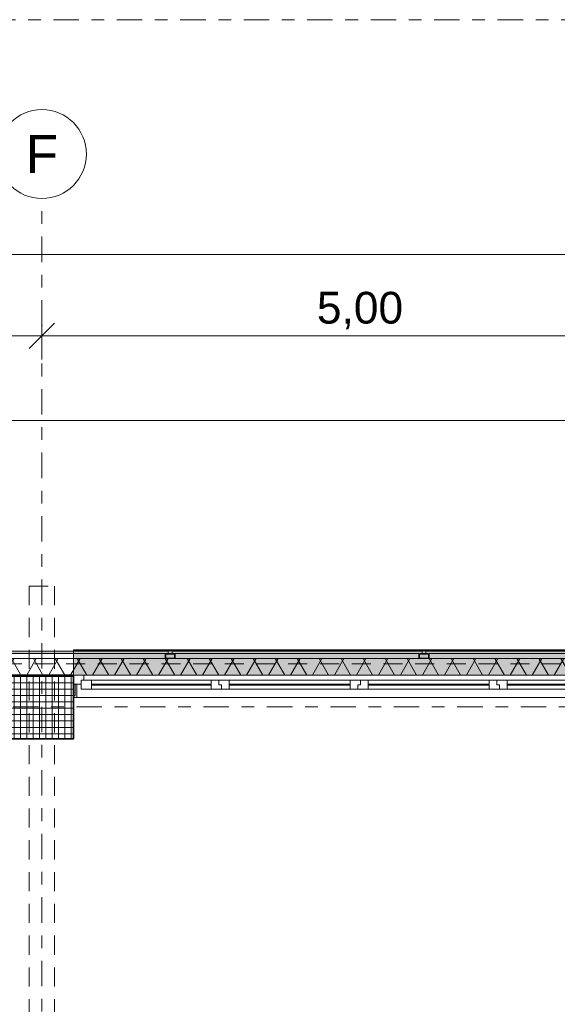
# Model space of a CAD drawing. Header units: metres. Extents: x -167 to 233, y -155 to 122.
# Tile 34 of 68: x 42.58 to 46.81, y 41.25 to 49. Entities that reach past the tile are written whole.
import ezdxf
from ezdxf.enums import TextEntityAlignment as Align

# ---------------------------------------------------------------- set-up
doc = ezdxf.new("R2010")
doc.units = ezdxf.units.M
doc.header["$MEASUREMENT"] = 0
for name, pattern in [('Achse', [0.4, 0.2, -0.1, 0, -0.1]), ('Raster', [0.4, 0.2, -0.1, 0, -0.1]), ('Strichlinie eng', [0.23, 0.15, -0.08]), ('Untersicht', [0.2, 0.15, -0.05])]:
    doc.linetypes.add(name, pattern=pattern)
for name, color, linetype in [('09 Schraffuren', 7, 'Continuous'), ('10 Stütze', 7, 'Continuous'), ('10 Wand außen', 7, 'Continuous'), ('20 Decke', 7, 'Continuous'), ('20 Träger', 7, 'Continuous'), ('50 Sanitäreinrichtung', 7, 'Continuous'), ('60 Grenzen', 7, 'Continuous'), ('90 Achsraster', 7, 'Continuous'), ('94 Genehmigungsplanung Bemaßung', 7, 'Continuous')]:
    doc.layers.add(name, color=color, linetype=linetype)
doc.styles.add('ERSTELLTER_STIL_1', font='arial.ttf')
doc.styles.add('ERSTELLTER_STIL_2', font='arial.ttf')
doc.dimstyles.new('ERSTELLTER_STIL__1', dxfattribs={"dimtxt": 0.25, "dimasz": 0.19, "dimexe": 0.18, "dimexo": 0.1, "dimgap": 0, "dimtad": 1, "dimtih": 1, "dimtoh": 1, "dimzin": 0, "dimdsep": 46, "dimtxsty": 'ERSTELLTER_STIL_1', "dimblk": 'ARROWHEAD_6', "dimblk1": 'ARROWHEAD_6', "dimblk2": 'ARROWHEAD_6', "dimcen": 0.09, "dimclrd": 7, "dimclre": 7, "dimclrt": 7, "dimazin": 0, "dimtfac": 1, "dimtdec": 4, "dimtmove": 0, "dimatfit": 3, "dimfxl": 1, "dimtolj": 1, "dimtzin": 0, "dimarcsym": 0})
pattern_1 = [(0, (27236.132094, 33357.27905), (0, 0.075), [0, -0.075])]

# ---------------------------------------------------------------- blocks, each defined once
blk = doc.blocks.new('Rechteck Raster Kassetten Fassade - ACB')
at = {"layer": '50 Sanitäreinrichtung', "linetype": 'Continuous', "lineweight": 0, "true_color": 0x9e9e9e}
for points in [[(4.0247, 0.19), (4.0247, 0.17), (5.9947, 0.17), (5.9947, 0.19)], [(6.0247, 0.19), (6.0247, 0.17), (7.9947, 0.17), (7.9947, 0.19)], [(8.0247, 0.19), (8.0247, 0.17), (9.9947, 0.17), (9.9947, 0.19)]]:
    blk.add_hatch(color=253, dxfattribs=at).paths.add_polyline_path(points)
h = blk.add_hatch(color=253, dxfattribs=at)
h.paths.add_polyline_path([(6.0497, 0.13), (6.0497, 0.17), (5.9697, 0.17), (5.9697, 0.13)])
h.paths.add_polyline_path([(5.9747, 0.165), (6.0447, 0.165), (6.0447, 0.135), (5.9747, 0.135)], flags=0)
h = blk.add_hatch(color=253, dxfattribs=at)
h.paths.add_polyline_path([(8.0497, 0.13), (8.0497, 0.17), (7.9697, 0.17), (7.9697, 0.13)])
h.paths.add_polyline_path([(7.9747, 0.165), (8.0447, 0.165), (8.0447, 0.135), (7.9747, 0.135)], flags=0)
at = {"layer": '50 Sanitäreinrichtung', "linetype": 'Continuous', "lineweight": 18}
h = blk.add_hatch(dxfattribs=at)
h.set_pattern_fill('Dämmung__weich_0001', color=8, style=0, pattern_type=2)
h.set_pattern_definition([(60, (0, 0), (-0.1299038, 0.075), []), (120, (0, 0), (0.1299038, 0.075), [])])
h.paths.add_polyline_path([(0, 0), (20.25, 0), (20.38, 0.13), (0, 0.13)])
at = {"layer": '50 Sanitäreinrichtung', "color": 251, "linetype": 'Continuous', "lineweight": 18, "true_color": 0x5f5f5f}
for p, q in [((5.9947, 0.19), (4.0247, 0.19)), ((5.9947, 0.19), (4.0247, 0.19)), ((4.0247, 0.17), (5.9947, 0.17)), ((4.0247, 0.17), (5.9947, 0.17)), ((6.0497, 0.17), (5.9697, 0.17)), ((5.9697, 0.17), (5.9697, 0.13)), ((6.0497, 0.17), (5.9697, 0.17)), ((5.9697, 0.17), (5.9697, 0.13)), ((5.9747, 0.165), (5.9747, 0.135)), ((6.0447, 0.165), (5.9747, 0.165)), ((5.9747, 0.165), (5.9747, 0.135)), ((6.0447, 0.165), (5.9747, 0.165)), ((5.9947, 0.17), (5.9947, 0.19)), ((5.9947, 0.17), (5.9947, 0.19)), ((7.9947, 0.19), (6.0247, 0.19)), ((6.0247, 0.19), (6.0247, 0.17)), ((7.9947, 0.19), (6.0247, 0.19)), ((6.0247, 0.19), (6.0247, 0.17)), ((6.0247, 0.17), (7.9947, 0.17)), ((6.0247, 0.17), (7.9947, 0.17)), ((6.0447, 0.165), (6.0447, 0.135)), ((6.0447, 0.165), (6.0447, 0.135)), ((6.0497, 0.17), (6.0497, 0.13)), ((6.0497, 0.17), (6.0497, 0.13)), ((8.0497, 0.17), (7.9697, 0.17)), ((7.9697, 0.17), (7.9697, 0.13)), ((8.0497, 0.17), (7.9697, 0.17)), ((7.9697, 0.17), (7.9697, 0.13)), ((7.9747, 0.165), (7.9747, 0.135)), ((8.0447, 0.165), (7.9747, 0.165)), ((7.9747, 0.165), (7.9747, 0.135)), ((8.0447, 0.165), (7.9747, 0.165)), ((7.9947, 0.17), (7.9947, 0.19)), ((7.9947, 0.17), (7.9947, 0.19)), ((9.9947, 0.19), (8.0247, 0.19)), ((8.0247, 0.19), (8.0247, 0.17)), ((9.9947, 0.19), (8.0247, 0.19)), ((8.0247, 0.19), (8.0247, 0.17)), ((8.0247, 0.17), (9.9947, 0.17)), ((8.0247, 0.17), (9.9947, 0.17)), ((8.0447, 0.165), (8.0447, 0.135)), ((8.0447, 0.165), (8.0447, 0.135)), ((8.0497, 0.17), (8.0497, 0.13)), ((8.0497, 0.17), (8.0497, 0.13)), ((20.38, 0.13), (0, 0.13)), ((6.0497, 0.13), (5.9697, 0.13)), ((6.0497, 0.13), (5.9697, 0.13)), ((6.0447, 0.135), (5.9747, 0.135)), ((6.0447, 0.135), (5.9747, 0.135)), ((8.0497, 0.13), (7.9697, 0.13)), ((8.0497, 0.13), (7.9697, 0.13)), ((8.0447, 0.135), (7.9747, 0.135)), ((8.0447, 0.135), (7.9747, 0.135)), ((0, 0), (20.25, 0))]:
    blk.add_line(p, q, dxfattribs=at)
at = {"layer": '50 Sanitäreinrichtung', "color": 251, "linetype": 'Strichlinie eng', "lineweight": 18, "true_color": 0x5f5f5f}
blk.add_line((20.34, 0.09), (0, 0.09), dxfattribs=at)
blk = doc.blocks.new('4-Flügelfenster 27_2')
at = {"layer": '10 Wand außen', "color": 7, "linetype": 'Continuous', "lineweight": 13}
for p, q in [((-2.25, 0.105), (-2.225, 0.105)), ((-2.225, 0.105), (2.225, 0.105)), ((-2.225, 0), (-2.225, 0.105)), ((2.25, 0.105), (2.225, 0.105)), ((2.225, 0), (2.225, 0.105)), ((-2.25, -0.045), (-2.25, 0)), ((-2.25, -0.045), (-2.25, 0)), ((2.25, -0.045), (2.25, 0)), ((2.25, -0.045), (2.25, 0)), ((-2.25, -0.0575), (-2.25, -0.045)), ((-2.25, -0.0575), (-2.25, -0.045)), ((-2.25, -0.07), (-2.25, -0.0575)), ((-2.25, -0.07), (-2.25, -0.0575)), ((-2.25, -0.07), (-2.25, -0.27)), ((2.25, -0.0575), (2.25, -0.045)), ((2.25, -0.0575), (2.25, -0.045)), ((2.25, -0.07), (2.25, -0.0575)), ((2.25, -0.07), (2.25, -0.0575)), ((2.25, -0.27), (2.25, -0.07)), ((-2.25, -0.27), (2.25, -0.27))]:
    blk.add_line(p, q, dxfattribs=at)
at = {"layer": '10 Wand außen', "color": 7, "linetype": 'Continuous', "lineweight": 18}
for p, q in [((-2.25, 0), (-2.19, 0)), ((-2.19, -0.03), (-2.19, 0.04)), ((-2.19, 0.04), (-2.11, 0.04)), ((-2.19, 0), (-2.19, -0.03)), ((-2.11, 0.04), (-1.165, 0.04)), ((-2.11, 0.04), (-2.11, -0.03)), ((-2.11, 0.01), (-1.165, 0.01)), ((-1.165, -0.03), (-1.165, 0.04)), ((-1.165, 0.04), (-1.105, 0.04)), ((-1.105, 0.04), (-1.105, 0.005)), ((-1.105, 0.005), (-1.105, 0.04)), ((-1.105, 0.04), (-1.025, 0.04)), ((-1.105, 0.005), (-1.085, 0.005)), ((-1.085, 0.005), (-1.105, 0.005)), ((-1.085, 0.005), (-1.085, -0.03)), ((-1.085, -0.03), (-1.085, 0.005)), ((-1.025, 0.04), (-0.07, 0.04)), ((-1.025, 0.04), (-1.025, -0.03)), ((-1.025, 0.01), (-0.07, 0.01)), ((-0.07, -0.03), (-0.07, 0.04)), ((-0.07, 0.04), (0.01, 0.04)), ((0.01, 0.005), (-0.01, 0.005)), ((-0.01, 0.005), (-0.01, -0.03)), ((-0.01, -0.03), (-0.01, 0.005)), ((-0.01, 0.005), (0.01, 0.005)), ((0.01, 0.04), (0.01, 0.005)), ((0.01, 0.04), (0.07, 0.04)), ((0.01, 0.005), (0.01, 0.04)), ((0.07, 0.04), (1.025, 0.04)), ((0.07, 0.04), (0.07, -0.03)), ((0.07, 0.01), (1.025, 0.01)), ((1.025, -0.03), (1.025, 0.04)), ((1.025, 0.04), (1.085, 0.04)), ((1.085, 0.04), (1.085, 0.005)), ((1.085, 0.005), (1.085, 0.04)), ((1.085, 0.04), (1.165, 0.04)), ((1.085, 0.005), (1.105, 0.005)), ((1.105, 0.005), (1.085, 0.005)), ((1.105, 0.005), (1.105, -0.03)), ((1.105, -0.03), (1.105, 0.005)), ((1.165, 0.04), (2.11, 0.04)), ((1.165, 0.04), (1.165, -0.03)), ((1.165, 0.01), (2.11, 0.01)), ((2.11, -0.03), (2.11, 0.04)), ((2.11, 0.04), (2.19, 0.04)), ((2.19, 0.04), (2.19, -0.03)), ((2.19, -0.03), (2.19, 0)), ((2.19, 0), (2.25, 0)), ((-2.17, -0.07), (-2.25, -0.07)), ((-2.19, -0.03), (-2.17, -0.03)), ((-2.11, -0.03), (-2.19, -0.03)), ((-2.17, -0.03), (-2.17, -0.07)), ((2.17, -0.07), (-2.17, -0.07)), ((-1.165, 0), (-2.11, 0)), ((-1.165, -0.03), (-2.11, -0.03)), ((-1.085, -0.03), (-1.165, -0.03)), ((-1.025, -0.03), (-1.085, -0.03)), ((-0.07, 0), (-1.025, 0)), ((-0.07, -0.03), (-1.025, -0.03)), ((-0.01, -0.03), (-0.07, -0.03)), ((0.07, -0.03), (-0.01, -0.03)), ((1.025, 0), (0.07, 0)), ((1.025, -0.03), (0.07, -0.03)), ((1.105, -0.03), (1.025, -0.03)), ((1.165, -0.03), (1.105, -0.03)), ((2.11, 0), (1.165, 0)), ((2.11, -0.03), (1.165, -0.03)), ((2.19, -0.03), (2.11, -0.03)), ((2.17, -0.07), (2.17, -0.03)), ((2.17, -0.03), (2.19, -0.03)), ((2.25, -0.07), (2.17, -0.07))]:
    blk.add_line(p, q, dxfattribs=at)
at = {"layer": '10 Wand außen', "color": 7, "linetype": 'Strichlinie eng', "lineweight": 13}
blk.add_line((-2.25, -0.07), (2.25, -0.07), dxfattribs=at)
blk = doc.blocks.new('Standard-Rastermarker_137')
at = {"layer": '90 Achsraster', "color": 14, "linetype": 'Raster', "lineweight": 18, "true_color": 0xa80000}
for q in [(0, 0), (24.7309, 0)]:
    blk.add_line((1, 0), q, dxfattribs=at)
at = {"layer": '90 Achsraster', "color": 14, "linetype": 'Continuous', "lineweight": 18, "true_color": 0xa80000, "flags": 128}
blk.add_lwpolyline([(0, 0, 1), (-0.7, 0, 1)], format="xyb", close=True, dxfattribs=at)
at = {"layer": '90 Achsraster', "color": 14, "linetype": 'Raster', "lineweight": 18, "true_color": 0xa80000}
blk.add_point((1, 0), dxfattribs=at)
blk.add_point((1, 0), dxfattribs=at)
at = {"layer": '90 Achsraster', "color": 14, "lineweight": 18, "true_color": 0xa80000, "style": 'ERSTELLTER_STIL_2'}
for tag, p in [('AC_MarkerText_1_0', (-0.5686, -0.0686)), ('AC_MarkerText_1_1', (25.8623, -0.0686))]:
    blk.add_attdef(tag, text='', height=0.3, rotation=90, dxfattribs=at).set_placement(p, align=Align.TOP_CENTER)
blk = doc.blocks.new('Standard-Rastermarker_139')
at = {"layer": '90 Achsraster', "color": 14, "linetype": 'Raster', "lineweight": 18, "true_color": 0xa80000}
blk.add_line((1, 0), (45.4427, 0), dxfattribs=at)
at = {"layer": '90 Achsraster', "color": 14, "lineweight": 18, "true_color": 0xa80000, "style": 'ERSTELLTER_STIL_2'}
for tag, p in [('AC_MarkerText_1_0', (-0.35, 0.15)), ('AC_MarkerText_1_1', (46.7927, 0.15))]:
    blk.add_attdef(tag, text='', height=0.3, dxfattribs=at).set_placement(p, align=Align.TOP_CENTER)
blk = doc.blocks.new('*D233', base_point=(27236.1321, 33357.279))
at = {"layer": '94 Genehmigungsplanung Bemaßung', "color": 7, "linetype": 'Continuous', "lineweight": 13}
for p, q in [((17.3411, 46.9622), (17.3411, 47.3372)), ((58.1625, 46.9622), (58.1625, 47.3372)), ((17.4411, 47.2497), (17.2411, 47.0497)), ((58.0625, 47.0497), (58.2625, 47.2497)), ((17.1911, 47.1497), (17.3411, 47.1497)), ((17.3411, 47.1497), (58.1625, 47.1497)), ((58.1625, 47.1497), (58.3125, 47.1497))]:
    blk.add_line(p, q, dxfattribs=at)
at = {"layer": '94 Genehmigungsplanung Bemaßung', "color": 7, "lineweight": 13, "insert": (37.3228, 47.1997), "char_height": 0.25, "attachment_point": 7, "style": 'ERSTELLTER_STIL_1'}
blk.add_mtext('\\A1;{\\pql;\\fArial|b0|i0|c0|p0;\\W1.000000;40,82}', dxfattribs=at)
blk = doc.blocks.new('ARROWHEAD_6')
at = {"color": 0, "linetype": 'Continuous', "lineweight": 0}
for p, q in [((-0.5, -0.5), (0.5, 0.5)), ((0, 0), (-1, 0))]:
    blk.add_line(p, q, dxfattribs=at)
blk = doc.blocks.new('*D239', base_point=(27236.1321, 33357.279))
at = {"layer": '94 Genehmigungsplanung Bemaßung', "color": 7, "linetype": 'Continuous', "lineweight": 13}
for p, q in [((37.7511, 46.3231), (37.7511, 46.6981)), ((42.7515, 46.3231), (42.7515, 46.6981)), ((37.8511, 46.6106), (37.6511, 46.4106)), ((42.8515, 46.6106), (42.6515, 46.4106)), ((37.7511, 46.5106), (42.7515, 46.5106))]:
    blk.add_line(p, q, dxfattribs=at)
at = {"layer": '94 Genehmigungsplanung Bemaßung', "color": 7, "lineweight": 13, "insert": (39.9176, 46.5606), "char_height": 0.25, "attachment_point": 7, "style": 'ERSTELLTER_STIL_1'}
blk.add_mtext('\\A1;{\\pql;\\fArial|b0|i0|c0|p0;\\W1.000000;5,00}', dxfattribs=at)
blk = doc.blocks.new('*D240', base_point=(27236.1321, 33357.279))
at = {"layer": '94 Genehmigungsplanung Bemaßung', "color": 7, "linetype": 'Continuous', "lineweight": 13}
for p, q in [((42.7515, 46.3231), (42.7515, 46.6981)), ((47.7511, 46.3231), (47.7511, 46.6981)), ((42.8515, 46.6106), (42.6515, 46.4106)), ((47.8511, 46.6106), (47.6511, 46.4106)), ((42.7515, 46.5106), (47.7511, 46.5106))]:
    blk.add_line(p, q, dxfattribs=at)
at = {"layer": '94 Genehmigungsplanung Bemaßung', "color": 7, "lineweight": 13, "insert": (44.9176, 46.5606), "char_height": 0.25, "attachment_point": 7, "style": 'ERSTELLTER_STIL_1'}
blk.add_mtext('\\A1;{\\pql;\\fArial|b0|i0|c0|p0;\\W1.000000;5,00}', dxfattribs=at)
blk = doc.blocks.new('*D257', base_point=(27236.1321, 33357.279))
at = {"layer": '94 Genehmigungsplanung Bemaßung', "color": 7, "linetype": 'Continuous', "lineweight": 13}
for p, q in [((17.5011, 45.656), (17.5011, 46.031)), ((58.0025, 45.656), (58.0025, 46.031)), ((17.6011, 45.9435), (17.4011, 45.7435)), ((57.9025, 45.7435), (58.1025, 45.9435)), ((17.5011, 45.8435), (58.0025, 45.8435))]:
    blk.add_line(p, q, dxfattribs=at)
at = {"layer": '94 Genehmigungsplanung Bemaßung', "color": 7, "lineweight": 13, "char_height": 0.25, "attachment_point": 7, "style": 'ERSTELLTER_STIL_1'}
for s, insert in [('\\A1;{\\pql;\\fArial|b0|i0|c0|p0;\\W1.000000;40,50}', (37.1321, 45.8935)), ('\\A1;{\\pql;\\fArial|b0|i0|c0|p0;\\W1.000000;16}', (57.5211, 45.8935))]:
    blk.add_mtext(s, dxfattribs=dict(at, insert=insert))
blk = doc.blocks.new('Standard-Rastermarker_151')
at = {"layer": '60 Grenzen', "color": 7, "linetype": 'Raster', "lineweight": 13}
blk.add_line((1, 0), (204.9035, 0), dxfattribs=at)

msp = doc.modelspace()

# ---------------------------------------------------------------- hatches: boundary and pattern name
at = {"layer": '09 Schraffuren', "linetype": 'Continuous', "lineweight": 18}
msp.add_hatch(color=255, dxfattribs=at).paths.add_polyline_path([(43.0011, 43.8397), (47.5011, 43.8397), (47.5011, 44.0314), (43.0011, 44.0314)])
at = {"layer": '10 Stütze', "linetype": 'Continuous', "lineweight": 18}
h = msp.add_hatch(dxfattribs=at)
h.set_pattern_fill('Beton__Fertigteil_Träger_1D', color=8, style=0, pattern_type=2)
h.set_pattern_definition([(0, (27236.132094, 33357.27905), (0, 0.05), []), (90, (27236.132094, 33357.27905), (-0.05, 0), [])])
h.paths.add_polyline_path([(42.5011, 43.8397), (42.5011, 43.3397), (43.0011, 43.3397), (43.0011, 43.8397)])
at = {"layer": '10 Wand außen', "linetype": 'Continuous', "lineweight": 13, "true_color": 0x000100}
h = msp.add_hatch(dxfattribs=at)
h.set_pattern_fill('Gipskarton_0001', color=98, style=0, pattern_type=2)
h.set_pattern_definition(pattern_1)
h.paths.add_polyline_path([(43.0011, 43.6772), (43.0136, 43.6772), (43.0136, 43.7697), (43.0011, 43.7697), (43.0011, 43.6897)])
h = msp.add_hatch(dxfattribs=at)
h.set_pattern_fill('Gipskarton_0001', color=98, style=0, pattern_type=2)
h.set_pattern_definition(pattern_1)
h.paths.add_polyline_path([(43.0011, 43.6647), (43.0261, 43.6647), (43.0261, 43.7697), (43.0136, 43.7697), (43.0136, 43.6772), (43.0011, 43.6772)])

# ---------------------------------------------------------------- linework, layer by layer
at = {"layer": '09 Schraffuren', "color": 7, "linetype": 'Continuous', "lineweight": 13, "flags": 128}
msp.add_lwpolyline([(43.0011, 43.8397), (47.5011, 43.8397), (47.5011, 44.0314), (43.0011, 44.0314)], close=True, dxfattribs=at)
at = {"layer": '10 Stütze', "color": 7, "linetype": 'Continuous', "lineweight": 35, "flags": 128}
msp.add_lwpolyline([(42.5011, 43.8397), (42.5011, 43.3397), (43.0011, 43.3397), (43.0011, 43.8397)], close=True, dxfattribs=at)
at = {"layer": '10 Wand außen', "color": 7, "linetype": 'Continuous', "lineweight": 13}
for p, q in [((43.0011, 43.8397), (43.0011, 43.8272)), ((43.0011, 43.8272), (43.0011, 43.8147)), ((43.0011, 43.8147), (43.0011, 43.7697)), ((43.0011, 43.7697), (43.0136, 43.7697)), ((43.0011, 43.6897), (43.0011, 43.7697)), ((43.0136, 43.7697), (43.0261, 43.7697)), ((43.0136, 43.6772), (43.0136, 43.7697)), ((43.0261, 43.7697), (43.0261, 43.6647)), ((43.0011, 43.6772), (43.0136, 43.6772)), ((43.0011, 43.6647), (43.0261, 43.6647))]:
    msp.add_line(p, q, dxfattribs=at)
at = {"layer": '20 Decke', "color": 7, "linetype": 'Continuous', "lineweight": 13, "flags": 128}
msp.add_lwpolyline([(38.1011, 43.8397), (38.1011, 28.3397), (38.2411, 28.3397), (42.5011, 28.3397), (42.5011, 28.8397), (43.0011, 28.8397), (43.0011, 28.3397), (47.5011, 28.3397), (47.5011, 28.8397), (48.0011, 28.8397), (48.0011, 28.4722), (52.5025, 28.4722), (52.5025, 28.8397), (53.0025, 28.8397), (53.0025, 28.3397), (57.5025, 28.3397), (57.5025, 28.8397), (58.0025, 28.8397), (58.0025, 43.8397), (47.5011, 43.8397), (43.0011, 43.8397), (43.0011, 43.3397), (42.5011, 43.3397), (42.5011, 43.8397)], close=True, dxfattribs=at)
at = {"layer": '20 Träger', "color": 7, "linetype": 'Untersicht', "lineweight": 18}
for p, q in [((42.6511, 44.5397), (42.8511, 44.5397)), ((42.6511, 27.6397), (42.6511, 44.5397)), ((42.8511, 27.6397), (42.8511, 44.5397))]:
    msp.add_line(p, q, dxfattribs=at)
at = {"layer": '20 Träger', "color": 7, "linetype": 'Achse', "lineweight": 13}
msp.add_line((42.6511, 43.8397), (42.8511, 43.8397), dxfattribs=at)

# ---------------------------------------------------------------- block references
at = {"layer": '10 Wand außen', "color": 7, "linetype": 'Continuous', "lineweight": 18, "rotation": 179.9999993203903}
msp.add_blockref('4-Flügelfenster 27_2', (45.2511, 43.7697), dxfattribs=at)
at = {"layer": '50 Sanitäreinrichtung', "color": 251, "linetype": 'Continuous', "lineweight": 18, "true_color": 0x5f5f5f}
msp.add_blockref('Rechteck Raster Kassetten Fassade - ACB', (37.7525, 43.8397), dxfattribs=at)
at = {"layer": '60 Grenzen', "color": 7, "linetype": 'Continuous', "lineweight": 18}
msp.add_blockref('Standard-Rastermarker_151', (2.3419, 48.9991), dxfattribs=at)
at = {"layer": '90 Achsraster', "color": 7, "linetype": 'Continuous', "lineweight": 18}
ref = msp.add_blockref('Standard-Rastermarker_137', (42.7515, 47.5916), dxfattribs=dict(at, rotation=270))
ref.add_attrib('AC_MarkerText_1', 'F', dxfattribs={"color": 14, "lineweight": 18, "true_color": 0xa80000, "height": 0.3, "rotation": 360, "style": 'ERSTELLTER_STIL_2'}).set_placement((42.7515, 48.0916), align=Align.TOP_CENTER)
msp.add_blockref('Standard-Rastermarker_139', (13.5244, 43.5897), dxfattribs=at)

# ---------------------------------------------------------------- dimensions: what is measured, and where the dimension line sits
at = {"layer": '94 Genehmigungsplanung Bemaßung', "color": 7, "linetype": 'Continuous', "lineweight": 13}
for base, p1, p2, picture, middle in [((42.7515, 46.5106), (37.7511, 47.5916), (42.7515, 47.5916), '*D239', (40.2413, 46.6856)), ((47.7511, 46.5106), (42.7515, 47.5916), (47.7511, 47.5916), '*D240', (45.2413, 46.6856)), ((58.1625, 47.1497), (17.3411, 43.9997), (58.1625, 43.9997), '*D233', (37.7416, 47.3247)), ((58.0025, 45.8435), (17.5011, 43.8397), (58.0025, 43.8397), '*D257', (37.5509, 46.0185))]:
    dim = msp.add_linear_dim(base=base, p1=p1, p2=p2, dimstyle='ERSTELLTER_STIL__1', dxfattribs=at)
    dim.commit()
    dim.dimension.update_dxf_attribs({"geometry": picture, "text_midpoint": middle, "dimtype": 160})

doc.saveas('drawing.dxf')
